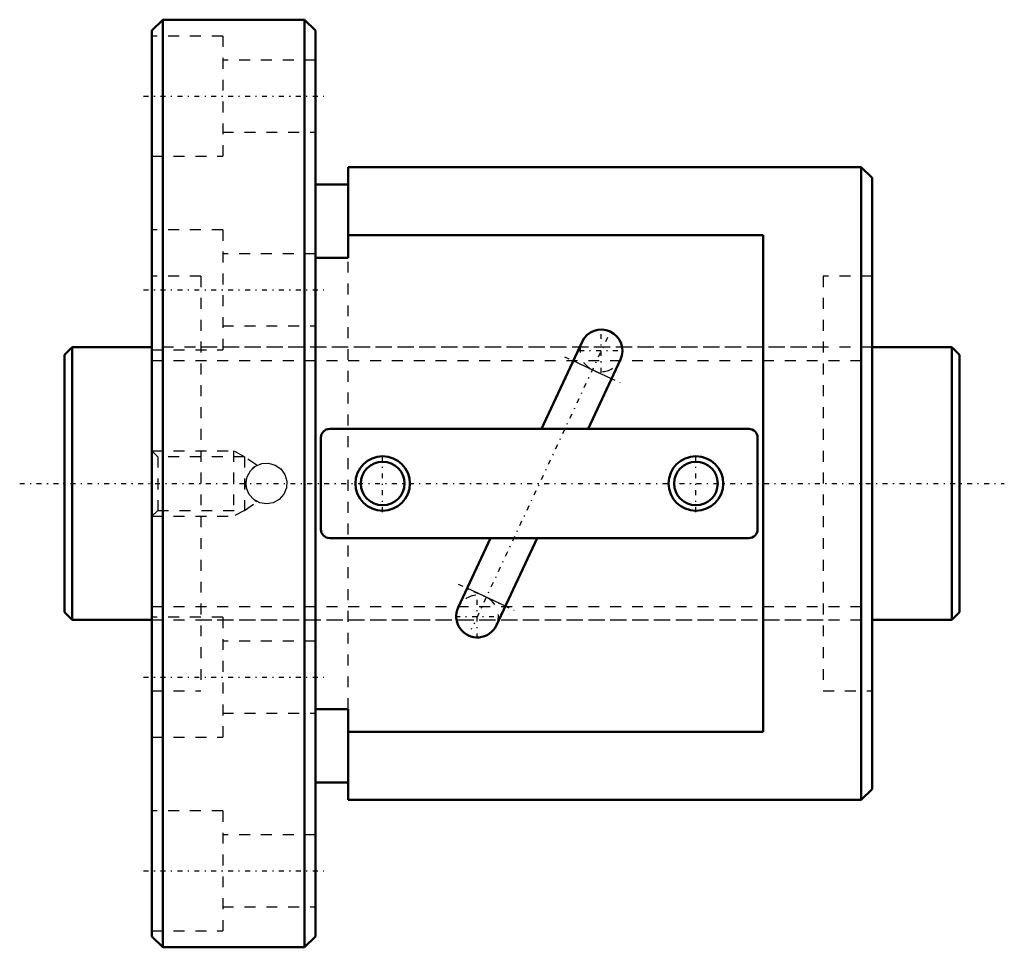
# Model space of a CAD drawing. Header units: millimetres. Extents: x -4.1 to 86.1, y -42.5 to 42.5.
import ezdxf

# ---------------------------------------------------------------- set-up
doc = ezdxf.new("R2010")
doc.units = ezdxf.units.MM
doc.linetypes.add('Center', pattern=[1.5, 0.45, -0.5, 0.05, -0.5])
doc.linetypes.add('Dashed', pattern=[2, 1, -1])
for name, color, linetype, lineweight in [('2d ConnectionPoints', 7, 'Continuous', 50), ('AM_0', 7, 'Continuous', 50), ('AM_4', 3, 'Continuous', 25), ('AM_5', 3, 'Continuous', 25), ('AM_7', 7, 'Center', 25), ('AM_9', 6, 'Dashed', 25)]:
    doc.layers.add(name, color=color, linetype=linetype, lineweight=lineweight)

# ---------------------------------------------------------------- blocks, each defined once
blk = doc.blocks.new('1_BNF_2508_3_5RR_Nut_0_in_BNF2508V_3_5RRG1_82LC0_000_rev_0')
at = {"layer": 'AM_0'}
for p, q in [((9, 42.5), (8, 41.5)), ((22, 42.5), (9, 42.5)), ((9, 42.5), (9, -42.5)), ((23, 41.5), (22, 42.5)), ((22, 42.5), (22, -42.5)), ((8, 41.5), (8, -41.5)), ((23, 41.5), (23, -41.5)), ((26, 29), (26, 20.676)), ((73, 29), (26, 29)), ((74, 28), (73, 29)), ((73, 29), (73, -29)), ((74, 28), (74, -28)), ((26, 27.4), (23, 27.4)), ((64, 22.753), (26, 22.753)), ((64, -22.753), (64, 22.753)), ((26, 20.676), (23, 20.676)), ((47.426, 12.991), (43.699, 5)), ((47.964, 5), (50.928, 11.358)), ((62.7, 5), (24.3, 5)), ((23.5, 4.2), (23.5, -4.2)), ((63.5, -4.2), (63.5, 4.2)), ((24.3, -5), (62.7, -5)), ((39.036, -5), (36.072, -11.358)), ((39.574, -12.991), (43.301, -5)), ((23, -20.676), (26, -20.676)), ((26, -20.676), (26, -29)), ((26, -22.753), (64, -22.753)), ((23, -27.4), (26, -27.4)), ((73, -29), (74, -28)), ((26, -29), (73, -29)), ((8, -41.5), (9, -42.5)), ((22, -42.5), (23, -41.5)), ((9, -42.5), (22, -42.5))]:
    blk.add_line(p, q, dxfattribs=at)
for centre, radius in [((29.15, 0), 2.5), ((29.15, 0), 2), ((57.85, 0), 2.5), ((57.85, 0), 2)]:
    blk.add_circle(centre, radius, dxfattribs=at)
for centre, radius, start, end in [((49.177, 12.175), 1.932, 335, 155), ((24.3, 4.2), 0.8, 90, 180), ((62.7, 4.2), 0.8, 360, 90), ((24.3, -4.2), 0.8, 180, 270), ((62.7, -4.2), 0.8, 270, 0), ((37.823, -12.175), 1.932, 155, 335)]:
    blk.add_arc(centre, radius, start, end, dxfattribs=at)
at = {"layer": 'AM_4'}
for p, q in [((50.111, 9.606), (46.609, 11.239)), ((40.391, -11.239), (36.889, -9.606))]:
    blk.add_line(p, q, dxfattribs=at)
at = {"layer": 'AM_5', "linetype": 'Dashed'}
for p, q in [((8, 3), (15.5, 3)), ((16.5, 2.458), (15.5, 3)), ((15.5, 3), (15.5, -3)), ((16.5, -2.459), (15.5, -3)), ((8, -3), (15.5, -3))]:
    blk.add_line(p, q, dxfattribs=at)
at = {"layer": 'AM_7'}
for p, q in [((7.25, 35.5), (23.75, 35.5)), ((7.25, 17.75), (23.75, 17.75)), ((49.177, 10.146), (49.177, 14.204)), ((49.744, 13.391), (37.256, -13.391)), ((47.148, 12.175), (51.206, 12.175)), ((45.8, 11.616), (50.92, 9.229)), ((29.15, -2.625), (29.15, 2.625)), ((57.85, -2.625), (57.85, 2.625)), ((36.08, -9.229), (41.2, -11.616)), ((37.823, -14.204), (37.823, -10.146)), ((35.794, -12.175), (39.852, -12.175)), ((7.25, -17.75), (23.75, -17.75)), ((7.25, -35.5), (23.75, -35.5))]:
    blk.add_line(p, q, dxfattribs=at)
at = {"layer": 'AM_9'}
for p, q in [((14.5, 41), (8, 41)), ((14.5, 41), (14.5, 30)), ((23, 38.8), (14.5, 38.8)), ((14.5, 32.2), (23, 32.2)), ((8, 30), (14.5, 30)), ((14.5, 23.25), (8, 23.25)), ((14.5, 23.25), (14.5, 12.25)), ((23, 21.05), (14.5, 21.05)), ((26, -20.676), (26, 20.676)), ((12.5, 19), (8, 19)), ((12.5, 19), (12.5, -19)), ((74, 19), (69.5, 19)), ((69.5, 19), (69.5, -19)), ((14.5, 14.45), (23, 14.45)), ((8, 12.25), (14.5, 12.25)), ((69.5, 12.5), (12.5, 12.5)), ((8.541, 2.458), (8, 3)), ((16.5, 2.458), (8.541, 2.458)), ((8.541, 2.458), (8.541, -2.459)), ((17.628, 1.666), (16.5, 2.458)), ((16.5, 2.458), (16.5, -2.459)), ((16.5, -2.459), (17.631, -1.664)), ((8, -3), (8.541, -2.459)), ((8.541, -2.459), (16.5, -2.459)), ((14.5, -12.25), (8, -12.25)), ((12.5, -12.5), (69.5, -12.5)), ((14.5, -12.25), (14.5, -23.25)), ((23, -14.45), (14.5, -14.45)), ((8, -19), (12.5, -19)), ((69.5, -19), (74, -19)), ((14.5, -21.05), (23, -21.05)), ((8, -23.25), (14.5, -23.25)), ((14.5, -30), (8, -30)), ((14.5, -30), (14.5, -41)), ((23, -32.2), (14.5, -32.2)), ((14.5, -38.8), (23, -38.8)), ((8, -41), (14.5, -41))]:
    blk.add_line(p, q, dxfattribs=at)
for points in [[(16.625, 0), (16.729, 0.617), (17.03, 1.164), (17.497, 1.584), (18.08, 1.827), (18.707, 1.864), (19.306, 1.693), (19.817, 1.335), (20.185, 0.823), (20.362, 0.217), (20.33, -0.408), (20.096, -0.984), (19.683, -1.454), (19.133, -1.765), (18.513, -1.875), (17.897, -1.775), (17.349, -1.48), (16.925, -1.017), (16.676, -0.436), (16.625, 0)], [(17.484, -1.576), (17.509, -1.592), (17.632, -1.662), (17.633, -1.663)]]:
    blk.add_lwpolyline(points, dxfattribs=at)
for centre, radius, start, end in [((49.177, 12.175), 1.932, 155, 335), ((18.5, 0), 1.875, 122.81067, 135.03811), ((18.5, 0), 1.875, 167.57298, 193.86376), ((18.5, 0), 1.875, 234.81986, 237.18933), ((37.823, -12.175), 1.932, 335, 155)]:
    blk.add_arc(centre, radius, start, end, dxfattribs=at)
blk = doc.blocks.new('2_BNF_2508_3_5RR000_Shaft_0_in_BNF2508V_3_5RRG1_82LC0_000_rev_0')
at = {"layer": 'AM_0'}
for p, q in [((0.7, 12.5), (0, 11.8)), ((0, 11.8), (0, -11.8)), ((8, 12.5), (0.7, 12.5)), ((0.7, 12.5), (0.7, -12.5)), ((81.3, 12.5), (74, 12.5)), ((82, 11.8), (81.3, 12.5)), ((81.3, 12.5), (81.3, -12.5)), ((82, 11.8), (82, -11.8)), ((0, -11.8), (0.7, -12.5)), ((0.7, -12.5), (8, -12.5)), ((74, -12.5), (81.3, -12.5)), ((81.3, -12.5), (82, -11.8))]:
    blk.add_line(p, q, dxfattribs=at)
at = {"layer": 'AM_5', "linetype": 'Dashed'}
for p, q in [((8, 11.273), (74, 11.273)), ((8, -11.273), (74, -11.273))]:
    blk.add_line(p, q, dxfattribs=at)
at = {"layer": 'AM_7'}
blk.add_line((-4.1, 0), (86.1, 0), dxfattribs=at)
at = {"layer": 'AM_9'}
for p, q in [((74, 12.5), (8, 12.5)), ((8, -12.5), (74, -12.5))]:
    blk.add_line(p, q, dxfattribs=at)

msp = doc.modelspace()

# ---------------------------------------------------------------- linework, layer by layer
at = {"layer": '2d ConnectionPoints'}
for p in [(0, 0), (8, 0)]:
    msp.add_point(p, dxfattribs=at)

# ---------------------------------------------------------------- block references
for name in ['1_BNF_2508_3_5RR_Nut_0_in_BNF2508V_3_5RRG1_82LC0_000_rev_0', '2_BNF_2508_3_5RR000_Shaft_0_in_BNF2508V_3_5RRG1_82LC0_000_rev_0']:
    msp.add_blockref(name, (0, 0))

doc.saveas('drawing.dxf')
